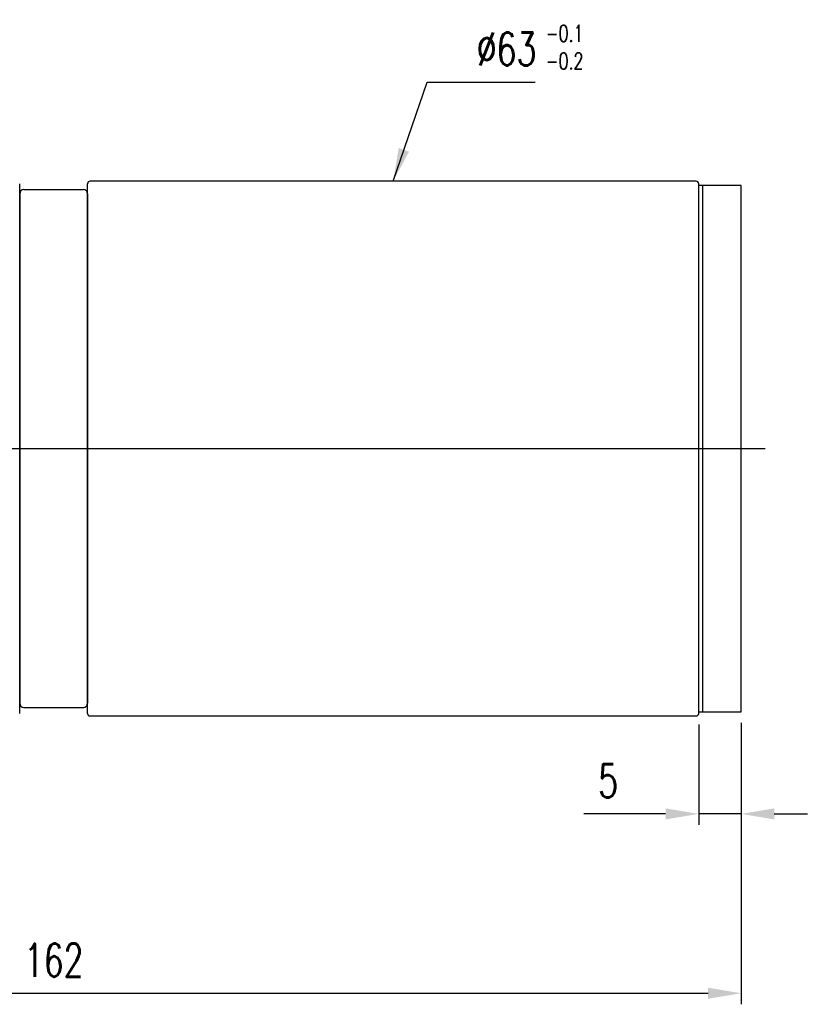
# Model space of a CAD drawing. Header units: inches. Extents: x 37 to 2454, y -1373 to 511.
# Tile 46 of 46: x 248 to 341, y 91 to 207. Entities that reach past the tile are written whole.
import ezdxf

# ---------------------------------------------------------------- set-up
doc = ezdxf.new("R2010")
doc.units = ezdxf.units.IN
doc.header["$LTSCALE"] = 0.5
doc.header["$MEASUREMENT"] = 0
doc.layers.add('DIM', color=4, linetype='Continuous')
doc.styles.add('DIM-7', font='SIMPLEX.shx', dxfattribs={"width": 0.7, "bigfont": 'chineset.shx'})
doc.dimstyles.new('CNS', dxfattribs={"dimscale": 1.3, "dimtxt": 3, "dimasz": 3, "dimexe": 1, "dimexo": 1, "dimgap": 1.5, "dimtad": 1, "dimdsep": 46, "dimtxsty": 'DIM-7', "dimcen": 0.09, "dimclrd": 4, "dimclre": 4, "dimclrt": 4, "dimadec": 0, "dimazin": 2, "dimtm": 1e-09, "dimtfac": 1, "dimtmove": 0, "dimatfit": 3, "dimfxl": 1, "dimtvp": 0.971429, "dimtolj": 1, "dimarcsym": 0})

# ---------------------------------------------------------------- blocks, each defined once
blk = doc.blocks.new('*D4')
at = {"layer": 'DEFPOINTS', "color": 0, "transparency": 16777216}
for p in [(332.9, 125.62), (170.9, 110.62), (332.9, 92.45)]:
    blk.add_point(p, dxfattribs=at)
at = {"layer": 'DIM', "color": 7, "lineweight": -2, "transparency": 16777216}
for p, q in [((332.9, 124.32), (332.9, 91.15)), ((170.9, 109.32), (170.9, 91.15)), ((174.8, 92.45), (329, 92.45))]:
    blk.add_line(p, q, dxfattribs=at)
at = {"layer": 'DIM', "color": 7, "transparency": 16777216}
for points in [[(174.8, 93.1), (174.8, 91.8), (170.9, 92.45)], [(329, 93.1), (329, 91.8), (332.9, 92.45)]]:
    blk.add_solid(points, dxfattribs=at)
at = {"layer": 'DIM', "color": 7, "transparency": 16777216, "insert": (251.9, 96.35), "char_height": 3.9, "attachment_point": 5, "style": 'DIM-7'}
blk.add_mtext('\\A1;162', dxfattribs=at)
blk = doc.blocks.new('*D5')
at = {"layer": 'DEFPOINTS', "color": 0, "transparency": 16777216}
for p in [(327.9, 125.42), (332.9, 125.62), (327.9, 113.58)]:
    blk.add_point(p, dxfattribs=at)
at = {"layer": 'DIM', "color": 7, "lineweight": -2, "transparency": 16777216}
for p, q in [((327.9, 124.12), (327.9, 112.28)), ((332.9, 124.32), (332.9, 112.28)), ((324, 113.58), (314.38, 113.58)), ((332.9, 113.58), (327.9, 113.58)), ((336.8, 113.58), (340.7, 113.58))]:
    blk.add_line(p, q, dxfattribs=at)
at = {"layer": 'DIM', "color": 7, "transparency": 16777216}
for points in [[(324, 114.23), (324, 112.93), (327.9, 113.58)], [(336.8, 114.23), (336.8, 112.93), (332.9, 113.58)]]:
    blk.add_solid(points, dxfattribs=at)
at = {"layer": 'DIM', "color": 7, "transparency": 16777216, "insert": (317.24, 117.48), "char_height": 3.9, "attachment_point": 5, "style": 'DIM-7'}
blk.add_mtext('\\A1;5', dxfattribs=at)

msp = doc.modelspace()

# ---------------------------------------------------------------- linework, layer by layer
at = {"layer": 'DIM', "color": 7}
for p, q in [((327.596, 188.119), (256.196, 188.119)), ((247.896, 125.419), (247.896, 187.819)), ((248.396, 187.121), (255.396, 187.121)), ((255.896, 125.419), (255.896, 187.819)), ((327.896, 125.419), (327.896, 187.819)), ((327.896, 125.619), (327.896, 187.619)), ((328.396, 187.619), (327.896, 187.619)), ((328.396, 125.619), (328.396, 187.619)), ((328.396, 125.619), (328.396, 187.619)), ((332.896, 187.619), (328.396, 187.619)), ((332.896, 125.619), (332.896, 187.619)), ((247.896, 186.621), (247.896, 126.621)), ((255.896, 186.621), (255.896, 126.617)), ((163.046, 156.619), (255.746, 156.619)), ((243.046, 156.619), (335.746, 156.619)), ((245.696, 156.621), (257.496, 156.621)), ((248.396, 126.121), (255.46, 126.121)), ((327.896, 125.619), (328.396, 125.619)), ((328.396, 125.619), (332.896, 125.619)), ((256.196, 125.119), (327.596, 125.119))]:
    msp.add_line(p, q, dxfattribs=at)
for centre, radius, start, end in [((256.196, 187.819), 0.3, 90, 180), ((327.596, 187.819), 0.3, 0, 90), ((248.396, 186.621), 0.5, 90, 180), ((255.396, 186.621), 0.5, 0, 90), ((248.396, 126.621), 0.5, 180, 270), ((255.396, 126.617), 0.5, 270, 0), ((256.196, 125.419), 0.3, 180, 270), ((327.596, 125.419), 0.3, 270, 0)]:
    msp.add_arc(centre, radius, start, end, dxfattribs=at)

# ---------------------------------------------------------------- texts
at = {"layer": 'DIM', "color": 7, "attachment_point": 7, "style": 'DIM-7'}
for s, insert, char_height in [('-0.1\\P-0.2', (309.871, 201.301), 1.95), ('\\A1;%%C63', (301.748, 201.742), 3.9)]:
    msp.add_mtext(s, dxfattribs=dict(at, insert=insert, char_height=char_height))

# ---------------------------------------------------------------- dimensions: what is measured, and where the dimension line sits
at = {"layer": 'DIM', "color": 7}
for base, p1, p2, picture, middle in [((332.896, 92.449), (170.896, 110.619), (332.896, 125.619), '*D4', (251.896, 96.349)), ((327.896, 113.58), (332.896, 125.619), (327.896, 125.419), '*D5', (317.236, 117.48))]:
    dim = msp.add_linear_dim(base=base, p1=p1, p2=p2, dimstyle='CNS', override={"dimclrd": 7, "dimclre": 7, "dimclrt": 7}, dxfattribs=at)
    dim.commit()
    dim.dimension.update_dxf_attribs({"geometry": picture, "text_midpoint": middle})

# ---------------------------------------------------------------- leaders
at = {"layer": 'DIM', "color": 7, "annotation_type": 0, "has_hookline": 1, "hookline_direction": 0, "text_width": 6.89}
msp.add_leader([(291.896, 188.119), (295.898, 199.792), (299.798, 199.792)], dimstyle='CNS', override={"dimclrd": 7, "dimclre": 7, "dimclrt": 7}, dxfattribs=at)

doc.saveas('drawing.dxf')
